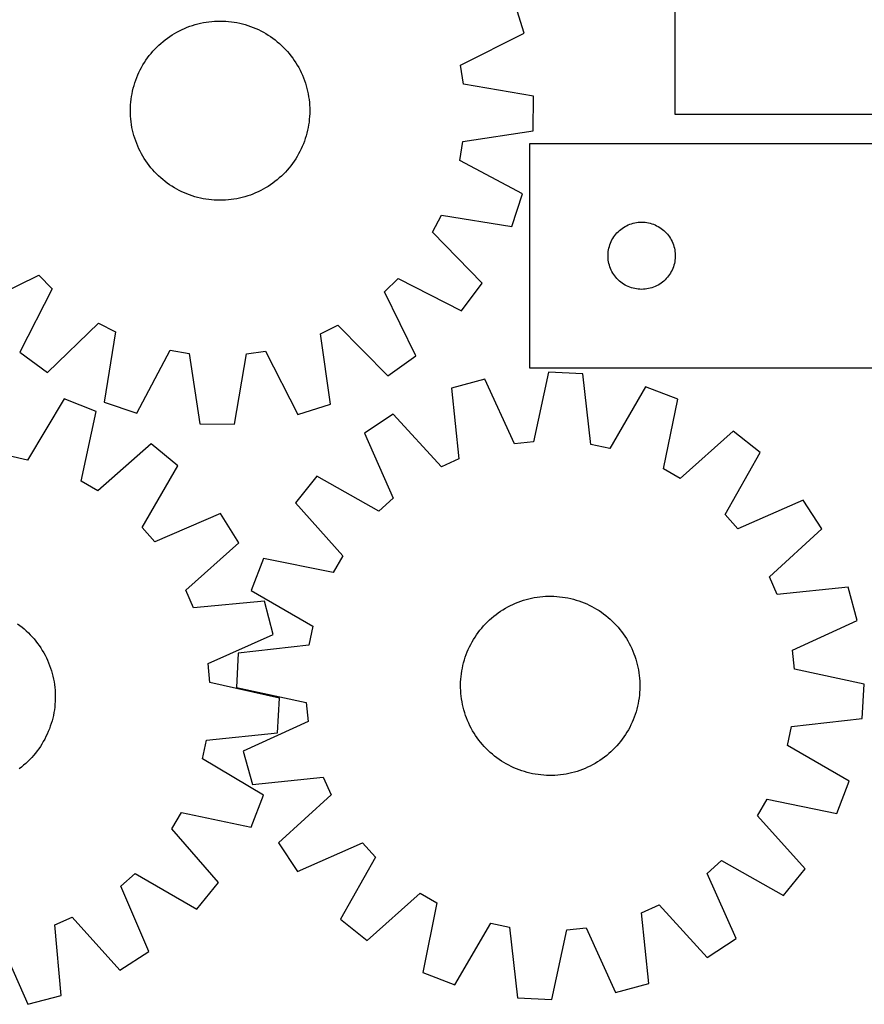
# Model space of a CAD drawing. Header units: millimetres. Extents: x 7 to 1493, y 7 to 2993.
# Tile 10 of 13: x 736 to 1113, y 2116 to 2555. Entities that reach past the tile are written whole.
import ezdxf

# ---------------------------------------------------------------- set-up
doc = ezdxf.new("R2010")
doc.units = ezdxf.units.MM
doc.layers.add('CUT', color=7, linetype='CONTINUOUS', true_color=0x000000)

msp = doc.modelspace()

# ---------------------------------------------------------------- linework, layer by layer
at = {"layer": 'CUT'}
for p, q in [((1028.568399, 2693.285219), (1028.568399, 2513.285219)), ((961.327299, 2549.432461), (956.706212, 2564.108159)), ((813.369136, 2552.843589), (814.570634, 2553.211571)), ((814.570634, 2553.211571), (815.783097, 2553.54163)), ((815.783097, 2553.54163), (817.00533, 2553.833443)), ((817.00533, 2553.833443), (818.236125, 2554.08672)), ((818.236125, 2554.08672), (819.474269, 2554.301212)), ((819.474269, 2554.301212), (820.718539, 2554.476707)), ((820.718539, 2554.476707), (821.967708, 2554.613031)), ((821.967708, 2554.613031), (823.220542, 2554.710052)), ((823.220542, 2554.710052), (824.475806, 2554.767672)), ((824.475806, 2554.767672), (825.73226, 2554.785835)), ((825.73226, 2554.785835), (826.988665, 2554.764522)), ((826.988665, 2554.764522), (828.24378, 2554.703756)), ((828.24378, 2554.703756), (829.496367, 2554.603595)), ((829.496367, 2554.603595), (830.74519, 2554.464139)), ((830.74519, 2554.464139), (831.989016, 2554.285526)), ((831.989016, 2554.285526), (833.226619, 2554.067931)), ((833.226619, 2554.067931), (834.456775, 2553.811569)), ((834.456775, 2553.811569), (835.678272, 2553.516694)), ((835.678272, 2553.516694), (836.889905, 2553.183596)), ((836.889905, 2553.183596), (838.090476, 2552.812604)), ((804.2914, 2548.58582), (805.363637, 2549.241041)), ((805.363637, 2549.241041), (806.455927, 2549.862259)), ((806.455927, 2549.862259), (807.56719, 2550.44886)), ((807.56719, 2550.44886), (808.69633, 2551.000266)), ((808.69633, 2551.000266), (809.842233, 2551.515933)), ((809.842233, 2551.515933), (811.003769, 2551.995352)), ((811.003769, 2551.995352), (812.17979, 2552.43805)), ((812.17979, 2552.43805), (813.369136, 2552.843589)), ((838.090476, 2552.812604), (839.278802, 2552.404084)), ((839.278802, 2552.404084), (840.45371, 2551.95844)), ((840.45371, 2551.95844), (841.61404, 2551.476111)), ((841.61404, 2551.476111), (842.758647, 2550.957573)), ((842.758647, 2550.957573), (843.886401, 2550.403338)), ((843.886401, 2550.403338), (844.99619, 2549.813953)), ((844.99619, 2549.813953), (846.086919, 2549.189999)), ((846.086919, 2549.189999), (847.15751, 2548.532093)), ((932.973455, 2535.113444), (961.327299, 2549.432461)), ((798.336809, 2543.978908), (799.267278, 2544.82344)), ((799.267278, 2544.82344), (800.223815, 2545.638329)), ((800.223815, 2545.638329), (801.205476, 2546.42277)), ((801.205476, 2546.42277), (802.211293, 2547.175989)), ((802.211293, 2547.175989), (803.240273, 2547.897243)), ((803.240273, 2547.897243), (804.2914, 2548.58582)), ((847.15751, 2548.532093), (848.206908, 2547.840883)), ((848.206908, 2547.840883), (849.234076, 2547.117051)), ((849.234076, 2547.117051), (850.238002, 2546.361313)), ((850.238002, 2546.361313), (851.217694, 2545.574414)), ((851.217694, 2545.574414), (852.172185, 2544.75713)), ((852.172185, 2544.75713), (853.100534, 2543.910268)), ((794.106677, 2539.341744), (794.893576, 2540.321436)), ((794.893576, 2540.321436), (795.71086, 2541.275927)), ((795.71086, 2541.275927), (796.557722, 2542.204276)), ((796.557722, 2542.204276), (797.433327, 2543.105566)), ((797.433327, 2543.105566), (798.336809, 2543.978908)), ((853.100534, 2543.910268), (854.001825, 2543.034664)), ((854.001825, 2543.034664), (854.875167, 2542.131181)), ((854.875167, 2542.131181), (855.719699, 2541.200713)), ((855.719699, 2541.200713), (856.534587, 2540.244175)), ((856.534587, 2540.244175), (857.319028, 2539.262514)), ((791.277991, 2535.19066), (791.935898, 2536.261252)), ((791.935898, 2536.261252), (792.627108, 2537.31065)), ((792.627108, 2537.31065), (793.350939, 2538.337818)), ((793.350939, 2538.337818), (794.106677, 2539.341744)), ((857.319028, 2539.262514), (858.072248, 2538.256697)), ((858.072248, 2538.256697), (858.793502, 2537.227717)), ((858.793502, 2537.227717), (859.482079, 2536.17659)), ((859.482079, 2536.17659), (860.137299, 2535.104353)), ((788.991879, 2530.717781), (789.510417, 2531.862388)), ((789.510417, 2531.862388), (790.064652, 2532.990143)), ((790.064652, 2532.990143), (790.654038, 2534.099932)), ((790.654038, 2534.099932), (791.277991, 2535.19066)), ((860.137299, 2535.104353), (860.758517, 2534.012064)), ((860.758517, 2534.012064), (861.345118, 2532.900801)), ((861.345118, 2532.900801), (861.896525, 2531.77166)), ((861.896525, 2531.77166), (862.412192, 2530.625757)), ((934.237595, 2526.6328), (932.973455, 2535.113444)), ((787.284394, 2525.993646), (787.655386, 2527.194218)), ((787.655386, 2527.194218), (788.063906, 2528.382544)), ((788.063906, 2528.382544), (788.50955, 2529.557451)), ((788.50955, 2529.557451), (788.991879, 2530.717781)), ((862.412192, 2530.625757), (862.891611, 2529.464222)), ((862.891611, 2529.464222), (863.334308, 2528.288201)), ((863.334308, 2528.288201), (863.739848, 2527.098854)), ((863.739848, 2527.098854), (864.107829, 2525.897357)), ((786.182465, 2521.092758), (786.40006, 2522.33036)), ((786.40006, 2522.33036), (786.656421, 2523.560517)), ((786.656421, 2523.560517), (786.951297, 2524.782014)), ((786.951297, 2524.782014), (787.284394, 2525.993646)), ((864.107829, 2525.897357), (864.437889, 2524.684893)), ((864.437889, 2524.684893), (864.729701, 2523.462661)), ((864.729701, 2523.462661), (864.982978, 2522.231865)), ((965.534863, 2521.205484), (934.237595, 2526.6328)), ((785.764235, 2517.347521), (785.864395, 2518.600109)), ((785.864395, 2518.600109), (786.003851, 2519.848932)), ((786.003851, 2519.848932), (786.182465, 2521.092758)), ((864.982978, 2522.231865), (865.19747, 2520.993721)), ((865.19747, 2520.993721), (865.372965, 2519.749451)), ((865.372965, 2519.749451), (865.50929, 2518.500283)), ((865.50929, 2518.500283), (865.60631, 2517.247448)), ((965.394738, 2505.820072), (965.534863, 2521.205484)), ((785.682156, 2514.836002), (785.703468, 2516.092406)), ((785.700319, 2513.579547), (785.682156, 2514.836002)), ((785.757939, 2512.324284), (785.700319, 2513.579547)), ((785.703468, 2516.092406), (785.764235, 2517.347521)), ((865.660781, 2513.479326), (865.600014, 2512.224211)), ((865.60631, 2517.247448), (865.66393, 2515.992185)), ((865.682093, 2514.73573), (865.660781, 2513.479326)), ((865.66393, 2515.992185), (865.682093, 2514.73573)), ((785.854959, 2511.071449), (785.757939, 2512.324284)), ((785.991284, 2509.822281), (785.854959, 2511.071449)), ((786.166779, 2508.578011), (785.991284, 2509.822281)), ((865.360398, 2509.7228), (865.181784, 2508.478974)), ((865.499854, 2510.971623), (865.360398, 2509.7228)), ((865.600014, 2512.224211), (865.499854, 2510.971623)), ((1028.568399, 2513.285219), (1138.568399, 2513.285219)), ((786.381271, 2507.339867), (786.166779, 2508.578011)), ((786.634548, 2506.109071), (786.381271, 2507.339867)), ((786.92636, 2504.886839), (786.634548, 2506.109071)), ((787.25642, 2503.674375), (786.92636, 2504.886839)), ((864.412952, 2504.789718), (864.079854, 2503.578086)), ((864.707827, 2506.011215), (864.412952, 2504.789718)), ((864.964189, 2507.241372), (864.707827, 2506.011215)), ((865.181784, 2508.478974), (864.964189, 2507.241372)), ((934.00381, 2500.963697), (965.394738, 2505.820072)), ((787.624401, 2502.472878), (787.25642, 2503.674375)), ((788.02994, 2501.283531), (787.624401, 2502.472878)), ((788.472638, 2500.10751), (788.02994, 2501.283531)), ((863.300343, 2501.189188), (862.854698, 2500.014281)), ((863.708862, 2502.377514), (863.300343, 2501.189188)), ((864.079854, 2503.578086), (863.708862, 2502.377514)), ((932.585416, 2492.507485), (934.00381, 2500.963697)), ((788.952057, 2498.945975), (788.472638, 2500.10751)), ((789.467724, 2497.800072), (788.952057, 2498.945975)), ((790.01913, 2496.670931), (789.467724, 2497.800072)), ((790.605732, 2495.559668), (790.01913, 2496.670931)), ((861.299596, 2496.581589), (860.710211, 2495.4718)), ((861.853831, 2497.709344), (861.299596, 2496.581589)), ((862.372369, 2498.853951), (861.853831, 2497.709344)), ((862.854698, 2500.014281), (862.372369, 2498.853951)), ((1138.7684, 2500.030825), (963.7684, 2500.030825)), ((963.7684, 2500.030825), (963.7684, 2400.030825)), ((791.226949, 2494.467379), (790.605732, 2495.559668)), ((791.88217, 2493.395142), (791.226949, 2494.467379)), ((792.570747, 2492.344015), (791.88217, 2493.395142)), ((793.292001, 2491.315035), (792.570747, 2492.344015)), ((858.737141, 2492.261082), (858.01331, 2491.233914)), ((859.428351, 2493.31048), (858.737141, 2492.261082)), ((860.086257, 2494.381072), (859.428351, 2493.31048)), ((860.710211, 2495.4718), (860.086257, 2494.381072)), ((960.673754, 2477.674413), (932.585416, 2492.507485)), ((794.04522, 2490.309218), (793.292001, 2491.315035)), ((794.829661, 2489.327557), (794.04522, 2490.309218)), ((795.64455, 2488.371019), (794.829661, 2489.327557)), ((796.489082, 2487.44055), (795.64455, 2488.371019)), ((797.362424, 2486.537068), (796.489082, 2487.44055)), ((854.806526, 2487.367456), (853.930922, 2486.466166)), ((855.653388, 2488.295805), (854.806526, 2487.367456)), ((856.470672, 2489.250296), (855.653388, 2488.295805)), ((857.257572, 2490.229988), (856.470672, 2489.250296)), ((858.01331, 2491.233914), (857.257572, 2490.229988)), ((798.263714, 2485.661464), (797.362424, 2486.537068)), ((799.192063, 2484.814602), (798.263714, 2485.661464)), ((800.146555, 2483.997318), (799.192063, 2484.814602)), ((801.126247, 2483.210419), (800.146555, 2483.997318)), ((802.130172, 2482.454681), (801.126247, 2483.210419)), ((850.158772, 2483.148962), (849.152956, 2482.395743)), ((851.140434, 2483.933403), (850.158772, 2483.148962)), ((852.096971, 2484.748292), (851.140434, 2483.933403)), ((853.02744, 2485.592824), (852.096971, 2484.748292)), ((853.930922, 2486.466166), (853.02744, 2485.592824)), ((803.157341, 2481.730849), (802.130172, 2482.454681)), ((804.206739, 2481.039639), (803.157341, 2481.730849)), ((805.27733, 2480.381733), (804.206739, 2481.039639)), ((806.368058, 2479.757779), (805.27733, 2480.381733)), ((807.477848, 2479.168394), (806.368058, 2479.757779)), ((808.605602, 2478.614159), (807.477848, 2479.168394)), ((809.750209, 2478.095621), (808.605602, 2478.614159)), ((842.667919, 2478.571466), (841.522015, 2478.055799)), ((843.797059, 2479.122872), (842.667919, 2478.571466)), ((844.908322, 2479.709473), (843.797059, 2479.122872)), ((846.000611, 2480.330691), (844.908322, 2479.709473)), ((847.072849, 2480.985912), (846.000611, 2480.330691)), ((848.123976, 2481.674489), (847.072849, 2480.985912)), ((849.152956, 2482.395743), (848.123976, 2481.674489)), ((810.910539, 2477.613292), (809.750209, 2478.095621)), ((812.085447, 2477.167648), (810.910539, 2477.613292)), ((813.273773, 2476.759128), (812.085447, 2477.167648)), ((814.474344, 2476.388136), (813.273773, 2476.759128)), ((815.685976, 2476.055038), (814.474344, 2476.388136)), ((816.907473, 2475.760163), (815.685976, 2476.055038)), ((818.13763, 2475.503801), (816.907473, 2475.760163)), ((819.375232, 2475.286206), (818.13763, 2475.503801)), ((820.619059, 2475.107593), (819.375232, 2475.286206)), ((821.867882, 2474.968137), (820.619059, 2475.107593)), ((823.120469, 2474.867976), (821.867882, 2474.968137)), ((824.375584, 2474.80721), (823.120469, 2474.867976)), ((825.631989, 2474.785897), (824.375584, 2474.80721)), ((826.888443, 2474.80406), (825.631989, 2474.785897)), ((828.143707, 2474.86168), (826.888443, 2474.80406)), ((829.396541, 2474.958701), (828.143707, 2474.86168)), ((830.64571, 2475.095025), (829.396541, 2474.958701)), ((831.88998, 2475.27052), (830.64571, 2475.095025)), ((833.128124, 2475.485012), (831.88998, 2475.27052)), ((834.358919, 2475.738289), (833.128124, 2475.485012)), ((835.581152, 2476.030102), (834.358919, 2475.738289)), ((836.793615, 2476.360161), (835.581152, 2476.030102)), ((837.995113, 2476.728142), (836.793615, 2476.360161)), ((839.184459, 2477.133682), (837.995113, 2476.728142)), ((840.36048, 2477.57638), (839.184459, 2477.133682)), ((841.522015, 2478.055799), (840.36048, 2477.57638)), ((955.786134, 2463.085317), (960.673754, 2477.674413)), ((920.468798, 2460.562932), (924.430885, 2468.16696)), ((924.430885, 2468.16696), (955.786134, 2463.085317)), ((1002.76012, 2460.219925), (1003.299238, 2460.773108)), ((1003.299238, 2460.773108), (1003.866118, 2461.297804)), ((1003.866118, 2461.297804), (1004.459258, 2461.792622)), ((1004.459258, 2461.792622), (1005.077084, 2462.25625)), ((1005.077084, 2462.25625), (1005.717957, 2462.687458)), ((1005.717957, 2462.687458), (1006.380179, 2463.085103)), ((1006.380179, 2463.085103), (1007.061993, 2463.448131)), ((1007.061993, 2463.448131), (1007.761592, 2463.775578)), ((1007.761592, 2463.775578), (1008.477119, 2464.066577)), ((1008.477119, 2464.066577), (1009.206678, 2464.320355)), ((1009.206678, 2464.320355), (1009.948333, 2464.536241)), ((1009.948333, 2464.536241), (1010.700119, 2464.71366)), ((1010.700119, 2464.71366), (1011.460041, 2464.852143)), ((1011.460041, 2464.852143), (1012.226085, 2464.951323)), ((1012.226085, 2464.951323), (1012.996219, 2465.010936)), ((1012.996219, 2465.010936), (1013.7684, 2465.030825)), ((1013.7684, 2465.030825), (1014.540581, 2465.010936)), ((1014.540581, 2465.010936), (1015.310715, 2464.951323)), ((1015.310715, 2464.951323), (1016.076759, 2464.852143)), ((1016.076759, 2464.852143), (1016.836681, 2464.71366)), ((1016.836681, 2464.71366), (1017.588467, 2464.536241)), ((1017.588467, 2464.536241), (1018.330123, 2464.320355)), ((1018.330123, 2464.320355), (1019.059681, 2464.066577)), ((1019.059681, 2464.066577), (1019.775209, 2463.775578)), ((1019.775209, 2463.775578), (1020.474807, 2463.448131)), ((1020.474807, 2463.448131), (1021.156621, 2463.085103)), ((1021.156621, 2463.085103), (1021.818843, 2462.687458)), ((1021.818843, 2462.687458), (1022.459717, 2462.25625)), ((1022.459717, 2462.25625), (1023.077542, 2461.792622)), ((1023.077542, 2461.792622), (1023.670682, 2461.297804)), ((1023.670682, 2461.297804), (1024.237562, 2460.773108)), ((1024.237562, 2460.773108), (1024.776681, 2460.219925)), ((942.598724, 2437.776069), (920.468798, 2460.562932)), ((999.873541, 2455.681743), (1000.182866, 2456.389541)), ((1000.182866, 2456.389541), (1000.528218, 2457.080476)), ((1000.528218, 2457.080476), (1000.908681, 2457.752717)), ((1000.908681, 2457.752717), (1001.323245, 2458.404481)), ((1001.323245, 2458.404481), (1001.770811, 2459.034039)), ((1001.770811, 2459.034039), (1002.250193, 2459.639722)), ((1002.250193, 2459.639722), (1002.76012, 2460.219925)), ((1024.776681, 2460.219925), (1025.286607, 2459.639722)), ((1025.286607, 2459.639722), (1025.765989, 2459.034039)), ((1025.765989, 2459.034039), (1026.213555, 2458.404481)), ((1026.213555, 2458.404481), (1026.62812, 2457.752717)), ((1026.62812, 2457.752717), (1027.008582, 2457.080476)), ((1027.008582, 2457.080476), (1027.353934, 2456.389541)), ((1027.353934, 2456.389541), (1027.66326, 2455.681743)), ((998.813137, 2451.188457), (998.89256, 2451.9568)), ((998.89256, 2451.9568), (999.011431, 2452.720036)), ((999.011431, 2452.720036), (999.169435, 2453.476141)), ((999.169435, 2453.476141), (999.366152, 2454.223109)), ((999.366152, 2454.223109), (999.601062, 2454.95896)), ((999.601062, 2454.95896), (999.873541, 2455.681743)), ((1027.66326, 2455.681743), (1027.935739, 2454.95896)), ((1027.935739, 2454.95896), (1028.170648, 2454.223109)), ((1028.170648, 2454.223109), (1028.367366, 2453.476141)), ((1028.367366, 2453.476141), (1028.525369, 2452.720036)), ((1028.525369, 2452.720036), (1028.64424, 2451.9568)), ((1028.64424, 2451.9568), (1028.723663, 2451.188457)), ((998.773373, 2450.417043), (998.813137, 2451.188457)), ((998.773373, 2449.644606), (998.773373, 2450.417043)), ((998.813137, 2448.873193), (998.773373, 2449.644606)), ((998.89256, 2448.104849), (998.813137, 2448.873193)), ((999.011431, 2447.341613), (998.89256, 2448.104849)), ((1028.64424, 2448.104849), (1028.525369, 2447.341613)), ((1028.723663, 2448.873193), (1028.64424, 2448.104849)), ((1028.723663, 2451.188457), (1028.763427, 2450.417043)), ((1028.763427, 2449.644606), (1028.723663, 2448.873193)), ((1028.763427, 2450.417043), (1028.763427, 2449.644606)), ((999.169435, 2446.585509), (999.011431, 2447.341613)), ((999.366152, 2445.83854), (999.169435, 2446.585509)), ((999.601062, 2445.102689), (999.366152, 2445.83854)), ((999.873541, 2444.379906), (999.601062, 2445.102689)), ((1000.182866, 2443.672109), (999.873541, 2444.379906)), ((1000.528218, 2442.981174), (1000.182866, 2443.672109)), ((1027.353934, 2443.672109), (1027.008582, 2442.981174)), ((1027.66326, 2444.379906), (1027.353934, 2443.672109)), ((1027.935739, 2445.102689), (1027.66326, 2444.379906)), ((1028.170648, 2445.83854), (1027.935739, 2445.102689)), ((1028.367366, 2446.585509), (1028.170648, 2445.83854)), ((1028.525369, 2447.341613), (1028.367366, 2446.585509)), ((716.312239, 2427.388908), (744.822357, 2441.394191)), ((744.822357, 2441.394191), (750.829865, 2435.276248)), ((899.0738, 2433.926099), (905.191742, 2439.933607)), ((905.191742, 2439.933607), (933.442042, 2425.411372)), ((1000.908681, 2442.308933), (1000.528218, 2442.981174)), ((1001.323245, 2441.657169), (1000.908681, 2442.308933)), ((1001.770811, 2441.027611), (1001.323245, 2441.657169)), ((1002.250193, 2440.421927), (1001.770811, 2441.027611)), ((1002.76012, 2439.841725), (1002.250193, 2440.421927)), ((1003.299238, 2439.288542), (1002.76012, 2439.841725)), ((1003.866118, 2438.763846), (1003.299238, 2439.288542)), ((1004.459258, 2438.269028), (1003.866118, 2438.763846)), ((1023.670682, 2438.763846), (1023.077542, 2438.269028)), ((1024.237562, 2439.288542), (1023.670682, 2438.763846)), ((1024.776681, 2439.841725), (1024.237562, 2439.288542)), ((1025.286607, 2440.421927), (1024.776681, 2439.841725)), ((1025.765989, 2441.027611), (1025.286607, 2440.421927)), ((1026.213555, 2441.657169), (1025.765989, 2441.027611)), ((1026.62812, 2442.308933), (1026.213555, 2441.657169)), ((1027.008582, 2442.981174), (1026.62812, 2442.308933)), ((750.829865, 2435.276248), (736.307631, 2407.025948)), ((933.442042, 2425.411372), (942.598724, 2437.776069)), ((1005.077084, 2437.8054), (1004.459258, 2438.269028)), ((1005.717957, 2437.374191), (1005.077084, 2437.8054)), ((1006.380179, 2436.976546), (1005.717957, 2437.374191)), ((1007.061993, 2436.613519), (1006.380179, 2436.976546)), ((1007.761592, 2436.286071), (1007.061993, 2436.613519)), ((1008.477119, 2435.995072), (1007.761592, 2436.286071)), ((1009.206678, 2435.741294), (1008.477119, 2435.995072)), ((1009.948333, 2435.525409), (1009.206678, 2435.741294)), ((1010.700119, 2435.347989), (1009.948333, 2435.525409)), ((1011.460041, 2435.209506), (1010.700119, 2435.347989)), ((1012.226085, 2435.110327), (1011.460041, 2435.209506)), ((1012.996219, 2435.050713), (1012.226085, 2435.110327)), ((1013.7684, 2435.030825), (1012.996219, 2435.050713)), ((1014.540581, 2435.050713), (1013.7684, 2435.030825)), ((1015.310715, 2435.110327), (1014.540581, 2435.050713)), ((1016.076759, 2435.209506), (1015.310715, 2435.110327)), ((1016.836681, 2435.347989), (1016.076759, 2435.209506)), ((1017.588467, 2435.525409), (1016.836681, 2435.347989)), ((1018.330123, 2435.741294), (1017.588467, 2435.525409)), ((1019.059681, 2435.995072), (1018.330123, 2435.741294)), ((1019.775209, 2436.286071), (1019.059681, 2435.995072)), ((1020.474807, 2436.613519), (1019.775209, 2436.286071)), ((1021.156621, 2436.976546), (1020.474807, 2436.613519)), ((1021.818843, 2437.374191), (1021.156621, 2436.976546)), ((1022.459717, 2437.8054), (1021.818843, 2437.374191)), ((1023.077542, 2438.269028), (1022.459717, 2437.8054)), ((913.079082, 2405.415981), (899.0738, 2433.926099)), ((748.672328, 2397.869267), (771.459191, 2419.999193)), ((771.459191, 2419.999193), (779.063219, 2416.037106)), ((870.494713, 2415.204382), (878.169644, 2419.027314)), ((878.169644, 2419.027314), (900.549659, 2396.486025)), ((779.063219, 2416.037106), (773.981576, 2384.681857)), ((875.004417, 2383.761779), (870.494713, 2415.204382)), ((736.307631, 2407.025948), (748.672328, 2397.869267)), ((788.570671, 2379.794236), (803.403743, 2407.882575)), ((803.403743, 2407.882575), (811.859955, 2406.46418)), ((811.859955, 2406.46418), (816.716331, 2375.073252)), ((832.101743, 2374.933127), (837.529058, 2406.230396)), ((837.529058, 2406.230396), (846.009702, 2407.494536)), ((846.009702, 2407.494536), (860.32872, 2379.140691)), ((900.549659, 2396.486025), (913.079082, 2405.415981)), ((963.7684, 2400.030825), (1213.7684, 2400.030825)), ((943.838558, 2395.027489), (928.988599, 2391.001417)), ((957.003613, 2366.119773), (943.838558, 2395.027489)), ((972.212134, 2398.094412), (965.528302, 2367.041213)), ((987.579409, 2397.334544), (972.212134, 2398.094412)), ((991.167145, 2365.773446), (987.579409, 2397.334544)), ((928.988599, 2391.001417), (932.227863, 2359.402652)), ((1015.512014, 2391.483444), (999.559346, 2364.015514)), ((1029.89235, 2386.012018), (1015.512014, 2391.483444)), ((756.05464, 2386.134406), (739.820463, 2358.83191)), ((770.377973, 2380.515449), (756.05464, 2386.134406)), ((773.981576, 2384.681857), (788.570671, 2379.794236)), ((860.32872, 2379.140691), (875.004417, 2383.761779)), ((1023.551573, 2354.886958), (1029.89235, 2386.012018)), ((763.717588, 2349.457213), (770.377973, 2380.515449)), ((902.951455, 2379.316683), (890.07243, 2370.898771)), ((924.405143, 2355.892037), (902.951455, 2379.316683)), ((816.716331, 2375.073252), (832.101743, 2374.933127)), ((890.07243, 2370.898771), (902.917708, 2341.847548)), ((1054.649746, 2371.81564), (1030.989801, 2350.621733)), ((1066.635494, 2362.168237), (1054.649746, 2371.81564)), ((794.988133, 2366.065334), (771.111579, 2345.115753)), ((806.874079, 2356.295235), (794.988133, 2366.065334)), ((965.528302, 2367.041213), (957.003613, 2366.119773)), ((999.559346, 2364.015514), (991.167145, 2365.773446)), ((739.820463, 2358.83191), (731.446776, 2360.676015)), ((1050.986886, 2334.525954), (1066.635494, 2362.168237)), ((790.942154, 2328.815269), (806.874079, 2356.295235)), ((932.227863, 2359.402652), (924.405143, 2355.892037)), ((868.920416, 2351.740009), (859.273013, 2339.754261)), ((896.562699, 2336.0914), (868.920416, 2351.740009)), ((1030.989801, 2350.621733), (1023.551573, 2354.886958)), ((771.111579, 2345.115753), (763.717588, 2349.457213)), ((859.273013, 2339.754261), (880.466921, 2316.094315)), ((902.917708, 2341.847548), (896.562699, 2336.0914)), ((1085.794256, 2341.016224), (1056.743033, 2328.170945)), ((1094.212168, 2328.137198), (1085.794256, 2341.016224)), ((825.814401, 2334.947401), (796.632672, 2322.401427)), ((834.099481, 2321.982525), (825.814401, 2334.947401)), ((1056.743033, 2328.170945), (1050.986886, 2334.525954)), ((796.632672, 2322.401427), (790.942154, 2328.815269)), ((1070.787522, 2306.683511), (1094.212168, 2328.137198)), ((810.455543, 2300.77076), (834.099481, 2321.982525)), ((880.466921, 2316.094315), (876.201695, 2308.656088)), ((845.076636, 2314.996864), (839.60521, 2300.616529)), ((876.201695, 2308.656088), (845.076636, 2314.996864)), ((1074.298138, 2298.860791), (1070.787522, 2306.683511)), ((813.885561, 2292.912367), (810.455543, 2300.77076)), ((839.60521, 2300.616529), (867.073139, 2284.663861)), ((1105.896902, 2302.100055), (1074.298138, 2298.860791)), ((1109.922974, 2287.250096), (1105.896902, 2302.100055)), ((845.515954, 2295.826647), (813.885561, 2292.912367)), ((849.389166, 2280.936087), (845.515954, 2295.826647)), ((954.07823, 2293.342388), (955.19466, 2293.919094)), ((955.19466, 2293.919094), (956.328655, 2294.460448)), ((956.328655, 2294.460448), (957.479093, 2294.965915)), ((957.479093, 2294.965915), (958.644842, 2295.434997)), ((958.644842, 2295.434997), (959.824749, 2295.86723)), ((959.824749, 2295.86723), (961.017651, 2296.262188)), ((961.017651, 2296.262188), (962.22237, 2296.619481)), ((962.22237, 2296.619481), (963.437718, 2296.938757)), ((963.437718, 2296.938757), (964.662495, 2297.2197)), ((964.662495, 2297.2197), (965.895492, 2297.462033)), ((965.895492, 2297.462033), (967.135492, 2297.665518)), ((967.135492, 2297.665518), (968.381272, 2297.829952)), ((968.381272, 2297.829952), (969.631602, 2297.955175)), ((969.631602, 2297.955175), (970.885249, 2298.041062)), ((970.885249, 2298.041062), (972.140975, 2298.087529)), ((972.140975, 2298.087529), (973.397541, 2298.094529)), ((973.397541, 2298.094529), (974.653707, 2298.062056)), ((974.653707, 2298.062056), (975.908233, 2297.990142)), ((975.908233, 2297.990142), (977.159881, 2297.878858)), ((977.159881, 2297.878858), (978.407416, 2297.728314)), ((978.407416, 2297.728314), (979.649606, 2297.538658)), ((979.649606, 2297.538658), (980.885227, 2297.310078)), ((980.885227, 2297.310078), (982.113057, 2297.042798)), ((982.113057, 2297.042798), (983.331887, 2296.737083)), ((983.331887, 2296.737083), (984.540512, 2296.393235)), ((984.540512, 2296.393235), (985.737741, 2296.011593)), ((985.737741, 2296.011593), (986.922391, 2295.592533)), ((986.922391, 2295.592533), (988.093293, 2295.136469)), ((988.093293, 2295.136469), (989.249292, 2294.643851)), ((989.249292, 2294.643851), (990.389248, 2294.115165)), ((990.389248, 2294.115165), (991.512034, 2293.550934)), ((947.808841, 2289.173988), (948.797432, 2289.949677)), ((948.797432, 2289.949677), (949.809901, 2290.693931)), ((949.809901, 2290.693931), (950.845247, 2291.406016)), ((950.845247, 2291.406016), (951.90245, 2292.085228)), ((951.90245, 2292.085228), (952.980465, 2292.730898)), ((952.980465, 2292.730898), (954.07823, 2293.342388)), ((991.512034, 2293.550934), (992.616544, 2292.951713)), ((992.616544, 2292.951713), (993.701686, 2292.318094)), ((993.701686, 2292.318094), (994.766391, 2291.650703)), ((994.766391, 2291.650703), (995.809607, 2290.950198)), ((995.809607, 2290.950198), (996.830305, 2290.217271)), ((996.830305, 2290.217271), (997.827477, 2289.452644)), ((997.827477, 2289.452644), (998.80014, 2288.657073)), ((735.319862, 2285.808999), (736.332972, 2285.065618)), ((736.332972, 2285.065618), (737.322232, 2284.290782)), ((943.257311, 2284.851848), (944.112387, 2285.772638)), ((944.112387, 2285.772638), (944.995963, 2286.666114)), ((944.995963, 2286.666114), (945.907168, 2287.531396)), ((945.907168, 2287.531396), (946.845103, 2288.367629)), ((946.845103, 2288.367629), (947.808841, 2289.173988)), ((998.80014, 2288.657073), (999.747334, 2287.831342)), ((999.747334, 2287.831342), (1000.668123, 2286.976267)), ((1000.668123, 2286.976267), (1001.561599, 2286.09269)), ((1001.561599, 2286.09269), (1002.426881, 2285.181485)), ((1002.426881, 2285.181485), (1003.263114, 2284.243551)), ((1081.015258, 2274.085041), (1109.922974, 2287.250096)), ((737.322232, 2284.290782), (738.286666, 2283.485254)), ((738.286666, 2283.485254), (739.225321, 2282.649831)), ((739.225321, 2282.649831), (740.137272, 2281.785335)), ((740.137272, 2281.785335), (741.021619, 2280.892621)), ((741.021619, 2280.892621), (741.877488, 2279.97257)), ((820.34765, 2268.068878), (849.389166, 2280.936087)), ((867.073139, 2284.663861), (865.315207, 2276.271659)), ((939.43795, 2279.870906), (940.138455, 2280.914122)), ((940.138455, 2280.914122), (940.871383, 2281.93482)), ((940.871383, 2281.93482), (941.636009, 2282.931992)), ((941.636009, 2282.931992), (942.431581, 2283.904655)), ((942.431581, 2283.904655), (943.257311, 2284.851848)), ((1003.263114, 2284.243551), (1004.069473, 2283.279812)), ((1004.069473, 2283.279812), (1004.845162, 2282.291221)), ((1004.845162, 2282.291221), (1005.589417, 2281.278753)), ((1005.589417, 2281.278753), (1006.301502, 2280.243406)), ((741.877488, 2279.97257), (742.704036, 2279.026089)), ((742.704036, 2279.026089), (743.500446, 2278.054113)), ((743.500446, 2278.054113), (744.265932, 2277.0576)), ((744.265932, 2277.0576), (744.99974, 2276.037535)), ((865.315207, 2276.271659), (833.754109, 2272.683924)), ((936.973488, 2275.493762), (937.53772, 2276.616549)), ((937.53772, 2276.616549), (938.136941, 2277.721059)), ((938.136941, 2277.721059), (938.770559, 2278.806201)), ((938.770559, 2278.806201), (939.43795, 2279.870906)), ((1006.301502, 2280.243406), (1006.980714, 2279.186204)), ((1006.980714, 2279.186204), (1007.626383, 2278.108188)), ((1007.626383, 2278.108188), (1008.237873, 2277.010423)), ((1008.237873, 2277.010423), (1008.81458, 2275.893993)), ((744.99974, 2276.037535), (745.701144, 2274.994923)), ((745.701144, 2274.994923), (746.369453, 2273.930795)), ((746.369453, 2273.930795), (747.004008, 2272.846199)), ((747.004008, 2272.846199), (747.604181, 2271.742207)), ((833.754109, 2272.683924), (832.994242, 2257.316648)), ((935.077061, 2270.842255), (935.496121, 2272.026905)), ((935.496121, 2272.026905), (935.952185, 2273.197808)), ((935.952185, 2273.197808), (936.444803, 2274.353807)), ((936.444803, 2274.353807), (936.973488, 2275.493762)), ((1008.81458, 2275.893993), (1009.355933, 2274.759999)), ((1009.355933, 2274.759999), (1009.861401, 2273.60956)), ((1009.861401, 2273.60956), (1010.330482, 2272.443812)), ((1010.330482, 2272.443812), (1010.762715, 2271.263904)), ((1081.936698, 2265.560352), (1081.015258, 2274.085041)), ((747.604181, 2271.742207), (748.169381, 2270.619907)), ((748.169381, 2270.619907), (748.699049, 2269.480408)), ((748.699049, 2269.480408), (749.192664, 2268.324834)), ((749.192664, 2268.324834), (749.649738, 2267.154326)), ((821.181414, 2259.535168), (820.34765, 2268.068878)), ((934.045856, 2267.217572), (934.35157, 2268.436402)), ((934.35157, 2268.436402), (934.695419, 2269.645027)), ((934.695419, 2269.645027), (935.077061, 2270.842255)), ((1010.762715, 2271.263904), (1011.157673, 2270.071002)), ((1011.157673, 2270.071002), (1011.514966, 2268.866283)), ((1011.514966, 2268.866283), (1011.834242, 2267.650935)), ((1011.834242, 2267.650935), (1012.115185, 2266.426159)), ((749.649738, 2267.154326), (750.069819, 2265.970038)), ((750.069819, 2265.970038), (750.452494, 2264.773139)), ((750.452494, 2264.773139), (750.797385, 2263.564811)), ((750.797385, 2263.564811), (751.104151, 2262.346245)), ((933.209795, 2262.264395), (933.360339, 2263.51193)), ((933.360339, 2263.51193), (933.549995, 2264.754121)), ((933.549995, 2264.754121), (933.778576, 2265.989741)), ((933.778576, 2265.989741), (934.045856, 2267.217572)), ((1012.115185, 2266.426159), (1012.357519, 2265.193162)), ((1012.357519, 2265.193162), (1012.561003, 2263.953162)), ((1012.561003, 2263.953162), (1012.725438, 2262.707381)), ((1112.989897, 2258.87652), (1081.936698, 2265.560352)), ((751.104151, 2262.346245), (751.372489, 2261.118645)), ((751.372489, 2261.118645), (751.602135, 2259.883223)), ((751.602135, 2259.883223), (751.792863, 2258.641196)), ((751.792863, 2258.641196), (751.944483, 2257.393792)), ((852.164267, 2252.532484), (821.181414, 2259.535168)), ((932.994125, 2258.502056), (933.026597, 2259.758221)), ((933.026597, 2259.758221), (933.098511, 2261.012747)), ((933.098511, 2261.012747), (933.209795, 2262.264395)), ((1012.725438, 2262.707381), (1012.85066, 2261.457051)), ((1012.85066, 2261.457051), (1012.936547, 2260.203404)), ((1012.936547, 2260.203404), (1012.983014, 2258.947678)), ((1012.983014, 2258.947678), (1012.990014, 2257.691112)), ((1112.23003, 2243.509245), (1112.989897, 2258.87652)), ((751.944483, 2257.393792), (752.056847, 2256.14224)), ((752.056847, 2256.14224), (752.129842, 2254.887777)), ((752.129842, 2254.887777), (752.163399, 2253.631639)), ((832.994242, 2257.316648), (864.047441, 2250.632816)), ((933.001125, 2257.24549), (932.994125, 2258.502056)), ((933.047592, 2255.989764), (933.001125, 2257.24549)), ((933.133479, 2254.736117), (933.047592, 2255.989764)), ((933.258701, 2253.485787), (933.133479, 2254.736117)), ((1012.885628, 2255.180421), (1012.774344, 2253.928773)), ((1012.957542, 2256.434947), (1012.885628, 2255.180421)), ((1012.990014, 2257.691112), (1012.957542, 2256.434947)), ((752.027293, 2249.865582), (751.903149, 2248.615144)), ((752.112099, 2251.119302), (752.027293, 2249.865582)), ((752.157482, 2252.375068), (752.112099, 2251.119302)), ((752.163399, 2253.631639), (752.157482, 2252.375068)), ((851.246475, 2237.173832), (852.164267, 2252.532484)), ((864.047441, 2250.632816), (864.968881, 2242.108128)), ((933.423136, 2252.240007), (933.258701, 2253.485787)), ((933.62662, 2251.000006), (933.423136, 2252.240007)), ((933.868954, 2249.767009), (933.62662, 2251.000006)), ((1012.205563, 2250.203427), (1011.938283, 2248.975596)), ((1012.434143, 2251.439047), (1012.205563, 2250.203427)), ((1012.623799, 2252.681238), (1012.434143, 2251.439047)), ((1012.774344, 2253.928773), (1012.623799, 2252.681238)), ((751.537374, 2246.129047), (751.296104, 2244.895842)), ((751.739789, 2247.369222), (751.537374, 2246.129047)), ((751.903149, 2248.615144), (751.739789, 2247.369222)), ((934.149897, 2248.542233), (933.868954, 2249.767009)), ((934.469173, 2247.326885), (934.149897, 2248.542233)), ((934.826466, 2246.122166), (934.469173, 2247.326885)), ((935.221424, 2244.929264), (934.826466, 2246.122166)), ((1011.28872, 2246.548141), (1010.907078, 2245.350913)), ((1011.632569, 2247.756767), (1011.28872, 2246.548141)), ((1011.938283, 2248.975596), (1011.632569, 2247.756767)), ((750.341736, 2241.250174), (749.947807, 2240.056931)), ((750.69799, 2242.455201), (750.341736, 2241.250174)), ((751.016217, 2243.670823), (750.69799, 2242.455201)), ((751.296104, 2244.895842), (751.016217, 2243.670823)), ((864.968881, 2242.108128), (836.061164, 2228.943072)), ((935.653657, 2243.749357), (935.221424, 2244.929264)), ((936.122738, 2242.583608), (935.653657, 2243.749357)), ((936.628205, 2241.433169), (936.122738, 2242.583608)), ((937.169559, 2240.299175), (936.628205, 2241.433169)), ((1009.539336, 2241.839361), (1009.010651, 2240.699406)), ((1010.031954, 2242.995361), (1009.539336, 2241.839361)), ((1010.488018, 2244.166263), (1010.031954, 2242.995361)), ((1010.907078, 2245.350913), (1010.488018, 2244.166263)), ((1080.668932, 2239.921509), (1112.23003, 2243.509245)), ((749.048516, 2237.710499), (748.544041, 2236.559625)), ((749.516592, 2238.876652), (749.048516, 2237.710499)), ((749.947807, 2240.056931), (749.516592, 2238.876652)), ((819.650165, 2233.910712), (851.246475, 2237.173832)), ((937.746266, 2239.182745), (937.169559, 2240.299175)), ((938.357755, 2238.08498), (937.746266, 2239.182745)), ((939.003425, 2237.006965), (938.357755, 2238.08498)), ((939.682637, 2235.949762), (939.003425, 2237.006965)), ((1007.21358, 2237.386967), (1006.546189, 2236.322262)), ((1007.847198, 2238.47211), (1007.21358, 2237.386967)), ((1008.446419, 2239.576619), (1007.847198, 2238.47211)), ((1009.010651, 2240.699406), (1008.446419, 2239.576619)), ((1078.911, 2231.529307), (1080.668932, 2239.921509)), ((746.81738, 2233.209945), (746.17264, 2232.131373)), ((747.427923, 2234.308237), (746.81738, 2233.209945)), ((748.003666, 2235.425164), (747.427923, 2234.308237)), ((748.544041, 2236.559625), (748.003666, 2235.425164)), ((817.80606, 2225.537024), (819.650165, 2233.910712)), ((940.394722, 2234.914415), (939.682637, 2235.949762)), ((941.138976, 2233.901947), (940.394722, 2234.914415)), ((941.914666, 2232.913356), (941.138976, 2233.901947)), ((942.721025, 2231.949617), (941.914666, 2232.913356)), ((1003.552558, 2232.288513), (1002.726827, 2231.34132)), ((1004.34813, 2233.261176), (1003.552558, 2232.288513)), ((1005.112756, 2234.258349), (1004.34813, 2233.261176)), ((1005.845684, 2235.279046), (1005.112756, 2234.258349)), ((1006.546189, 2236.322262), (1005.845684, 2235.279046)), ((743.264931, 2228.035255), (742.459404, 2227.070821)), ((744.039768, 2229.024515), (743.264931, 2228.035255)), ((744.783149, 2230.037625), (744.039768, 2229.024515)), ((745.49434, 2231.073585), (744.783149, 2230.037625)), ((746.17264, 2232.131373), (745.49434, 2231.073585)), ((836.061164, 2228.943072), (840.087237, 2214.093113)), ((943.557258, 2231.011683), (942.721025, 2231.949617)), ((944.42254, 2230.100478), (943.557258, 2231.011683)), ((945.316016, 2229.216902), (944.42254, 2230.100478)), ((946.236805, 2228.361826), (945.316016, 2229.216902)), ((947.183999, 2227.536095), (946.236805, 2228.361826)), ((1000.076971, 2228.661773), (999.139036, 2227.82554)), ((1000.988176, 2229.527054), (1000.076971, 2228.661773)), ((1001.871752, 2230.420531), (1000.988176, 2229.527054)), ((1002.726827, 2231.34132), (1001.871752, 2230.420531)), ((1106.378929, 2215.576639), (1078.911, 2231.529307)), ((738.94672, 2223.479999), (738.000239, 2222.653451)), ((739.866771, 2224.335868), (738.94672, 2223.479999)), ((740.759485, 2225.220215), (739.866771, 2224.335868)), ((741.62398, 2226.132166), (740.759485, 2225.220215)), ((742.459404, 2227.070821), (741.62398, 2226.132166)), ((845.108556, 2209.302848), (817.80606, 2225.537024)), ((948.156661, 2226.740524), (947.183999, 2227.536095)), ((949.153834, 2225.975897), (948.156661, 2226.740524)), ((950.174532, 2225.24297), (949.153834, 2225.975897)), ((951.217748, 2224.542465), (950.174532, 2225.24297)), ((952.282452, 2223.875074), (951.217748, 2224.542465)), ((953.367595, 2223.241455), (952.282452, 2223.875074)), ((993.003673, 2223.46227), (991.905909, 2222.85078)), ((994.081689, 2224.10794), (993.003673, 2223.46227)), ((995.138892, 2224.787152), (994.081689, 2224.10794)), ((996.174238, 2225.499237), (995.138892, 2224.787152)), ((997.186707, 2226.243491), (996.174238, 2225.499237)), ((998.175298, 2227.019181), (997.186707, 2226.243491)), ((999.139036, 2227.82554), (998.175298, 2227.019181)), ((737.028262, 2221.857041), (736.03175, 2221.091555)), ((738.000239, 2222.653451), (737.028262, 2221.857041)), ((954.472105, 2222.642235), (953.367595, 2223.241455)), ((955.594891, 2222.078003), (954.472105, 2222.642235)), ((956.734847, 2221.549317), (955.594891, 2222.078003)), ((957.890846, 2221.0567), (956.734847, 2221.549317)), ((959.061748, 2220.600636), (957.890846, 2221.0567)), ((960.246398, 2220.181576), (959.061748, 2220.600636)), ((961.443627, 2219.799933), (960.246398, 2220.181576)), ((962.652252, 2219.456085), (961.443627, 2219.799933)), ((963.871082, 2219.15037), (962.652252, 2219.456085)), ((965.098912, 2218.883091), (963.871082, 2219.15037)), ((982.546421, 2219.254412), (981.321644, 2218.973468)), ((983.761768, 2219.573687), (982.546421, 2219.254412)), ((984.966488, 2219.93098), (983.761768, 2219.573687)), ((986.15939, 2220.325938), (984.966488, 2219.93098)), ((987.339297, 2220.758171), (986.15939, 2220.325938)), ((988.505045, 2221.227253), (987.339297, 2220.758171)), ((989.655484, 2221.73272), (988.505045, 2221.227253)), ((990.789479, 2222.274074), (989.655484, 2221.73272)), ((991.905909, 2222.85078), (990.789479, 2222.274074)), ((840.087237, 2214.093113), (871.686001, 2217.332377)), ((871.686001, 2217.332377), (875.196617, 2209.509657)), ((966.334533, 2218.65451), (965.098912, 2218.883091)), ((967.576723, 2218.464854), (966.334533, 2218.65451)), ((968.824258, 2218.31431), (967.576723, 2218.464854)), ((970.075906, 2218.203026), (968.824258, 2218.31431)), ((971.330432, 2218.131112), (970.075906, 2218.203026)), ((972.586598, 2218.098639), (971.330432, 2218.131112)), ((973.843164, 2218.10564), (972.586598, 2218.098639)), ((975.09889, 2218.152106), (973.843164, 2218.10564)), ((976.352536, 2218.237993), (975.09889, 2218.152106)), ((977.602867, 2218.363216), (976.352536, 2218.237993)), ((978.848647, 2218.527651), (977.602867, 2218.363216)), ((980.088647, 2218.731135), (978.848647, 2218.527651)), ((981.321644, 2218.973468), (980.088647, 2218.731135)), ((1100.907503, 2201.196304), (1106.378929, 2215.576639)), ((839.489599, 2194.979514), (845.108556, 2209.302848)), ((875.196617, 2209.509657), (851.77197, 2188.05597)), ((1065.517218, 2200.098853), (1069.782444, 2207.53708)), ((1069.782444, 2207.53708), (1100.907503, 2201.196304)), ((804.089903, 2194.245909), (808.431363, 2201.639899)), ((808.431363, 2201.639899), (839.489599, 2194.979514)), ((1086.711126, 2176.438907), (1065.517218, 2200.098853)), ((825.039483, 2170.369354), (804.089903, 2194.245909)), ((851.77197, 2188.05597), (860.189883, 2175.176944)), ((860.189883, 2175.176944), (889.241106, 2188.022223)), ((889.241106, 2188.022223), (894.997253, 2181.667214)), ((894.997253, 2181.667214), (879.348644, 2154.024931)), ((1043.066431, 2174.34562), (1049.42144, 2180.101768)), ((1049.42144, 2180.101768), (1077.063722, 2164.453159)), ((1077.063722, 2164.453159), (1086.711126, 2176.438907)), ((781.375577, 2168.724815), (787.789419, 2174.415333)), ((787.789419, 2174.415333), (815.269385, 2158.483408)), ((1055.911709, 2145.294397), (1043.066431, 2174.34562)), ((793.92155, 2139.543086), (781.375577, 2168.724815)), ((815.269385, 2158.483408), (825.039483, 2170.369354)), ((891.334392, 2144.377528), (914.994338, 2165.571435)), ((914.994338, 2165.571435), (922.432565, 2161.30621)), ((922.432565, 2161.30621), (916.091789, 2130.181151)), ((1013.756276, 2156.790516), (1021.578996, 2160.301132)), ((1021.578996, 2160.301132), (1043.032683, 2136.876485)), ((751.886517, 2151.471926), (759.74491, 2154.901944)), ((759.74491, 2154.901944), (780.956675, 2131.258006)), ((879.348644, 2154.024931), (891.334392, 2144.377528)), ((1016.99554, 2125.191751), (1013.756276, 2156.790516)), ((754.800797, 2119.841533), (751.886517, 2151.471926)), ((930.472125, 2124.709725), (946.424793, 2152.177654)), ((946.424793, 2152.177654), (954.816994, 2150.419722)), ((954.816994, 2150.419722), (958.40473, 2118.858624)), ((973.772005, 2118.098757), (980.455837, 2149.151955)), ((980.455837, 2149.151955), (988.980526, 2150.073396)), ((988.980526, 2150.073396), (1002.145581, 2121.165679)), ((727.043028, 2145.009837), (739.910237, 2115.968321)), ((1043.032683, 2136.876485), (1055.911709, 2145.294397)), ((780.956675, 2131.258006), (793.92155, 2139.543086)), ((916.091789, 2130.181151), (930.472125, 2124.709725)), ((1002.145581, 2121.165679), (1016.99554, 2125.191751)), ((739.910237, 2115.968321), (754.800797, 2119.841533)), ((958.40473, 2118.858624), (973.772005, 2118.098757))]:
    msp.add_line(p, q, dxfattribs=at)

doc.saveas('drawing.dxf')
